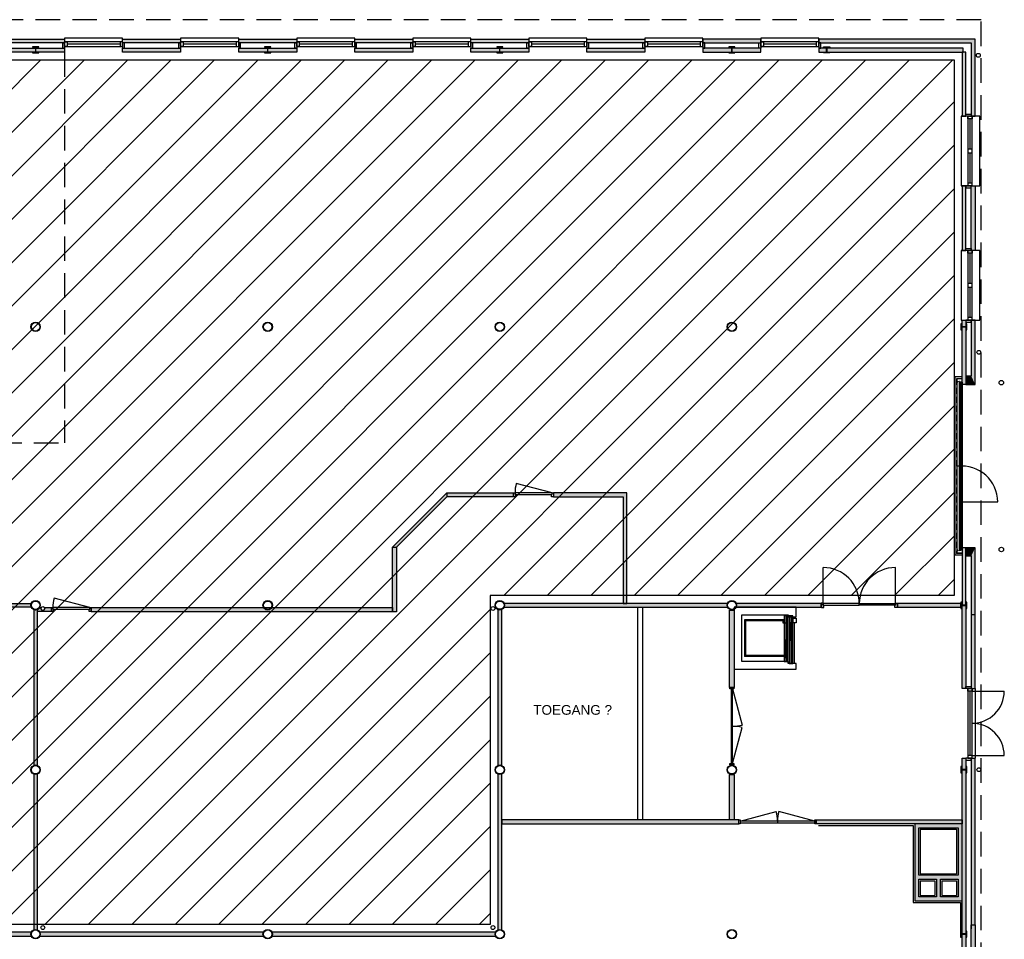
# Model space of a CAD drawing. Header units: millimetres. Extents: x 16297 to 69231, y 13320 to 52100.
# Tile 6 of 6: x 43776 to 69231, y 28326 to 52100. Entities that reach past the tile are written whole.
import ezdxf

# ---------------------------------------------------------------- set-up
doc = ezdxf.new("R2010")
doc.units = ezdxf.units.MM
doc.header["$LTSCALE"] = 100
for name, pattern in [('B0701', [2.34375, 1.5625, -0.78125]), ('DASHED', [19.05, 12.7, -6.35]), ('HIDDEN', [9.525, 6.35, -3.175])]:
    doc.linetypes.add(name, pattern=pattern)
doc.layers.get('Defpoints').update_dxf_attribs({"color": 6})
for name, color, linetype in [('AA21----_BUITENWAND', 8, 'Continuous'), ('AA22----_BINNENWAND', 9, 'Continuous'), ('AL21----_BUITENWAND', 3, 'Continuous'), ('AL22----_BINNENWAND', 2, 'Continuous'), ('AL27----_DAKEN', 8, 'DASHED'), ('Al28----_KONSTRUKTIE', 4, 'Continuous'), ('AL31----_BUITENKOZIJN', 1, 'Continuous'), ('AL32----_BINNENKOZIJN', 1, 'Continuous'), ('AL42----_BINNENWANDAFWERKING', 8, 'Continuous'), ('AL66----_TRANSPORT_Lift', 1, 'Continuous'), ('AL74----_SANITAIR', 7, 'Continuous'), ('F-IA----_RUIMTE_DERDEN', 8, 'Continuous')]:
    doc.layers.add(name, color=color, linetype=linetype)
doc.styles.get("Standard").update_dxf_attribs({"font": 'arial.ttf'})

# ---------------------------------------------------------------- blocks, each defined once
blk = doc.blocks.new('*U8')
at = {"layer": 'AL32----_BINNENKOZIJN'}
blk.add_lwpolyline([(-35, 50), (-962, 298)], dxfattribs=at)
for points in [[(-1030, 50), (-995, 50), (-995, 9), (-980, 9), (-980, -50), (-1030, -50)], [(-995, 9), (-35, 9), (-35, 50), (-995, 50)], [(-50, -50), (-50, 9), (-35, 9), (-35, 50), (0, 50), (0, -50)]]:
    blk.add_lwpolyline(points, close=True, dxfattribs=at)
blk.add_arc((-35, 50), 960, 165, 180, dxfattribs=at)
blk = doc.blocks.new('*U13')
at = {"layer": 'AL32----_BINNENKOZIJN'}
for points in [[(-1965, 21), (-1033, 270)], [(-35, 21), (-967, 270)], [(-1000, 21), (-1000, -21)]]:
    blk.add_lwpolyline(points, dxfattribs=at)
for points in [[(-2000, 50), (-1965, 50), (-1965, -50), (-2000, -50)], [(-1965, 21), (-1965, -21), (-35, -21), (-35, 21)], [(-35, 50), (0, 50), (0, -50), (-35, -50)]]:
    blk.add_lwpolyline(points, close=True, dxfattribs=at)
for centre, start, end in [((-1965, 21), 359.9993, 15), ((-35, 21), 165, 180.0007)]:
    blk.add_arc(centre, 965, start, end, dxfattribs=at)
blk = doc.blocks.new('Lift mr vriensstr')
at = {"layer": 'AL22----_BINNENWAND'}
blk.add_line((200, 1400), (200, 1400), dxfattribs=at)
blk.add_lwpolyline([(1400, 200), (200, 200), (200, 200), (200, 1400), (1400, 1400), (1400, 1350), (1600, 1350), (1600, 1400), (1600, 1600), (0, 1600), (0, 0), (1600, 0), (1600, 150), (1400, 150)], close=True, dxfattribs=at)
blk.add_lwpolyline([(1400, 1350), (1400, 1400)], dxfattribs=at)
at = {"layer": 'AL32----_BINNENKOZIJN'}
blk.add_line((0, 750), (0, 750), dxfattribs=at)
at = {"layer": 'AL66----_TRANSPORT_Lift'}
for p, q in [((1290, 1275), (270, 1275)), ((270, 1275), (270, 325)), ((1255, 1250), (295, 1250)), ((295, 1250), (295, 350)), ((1560, 150), (1560, 1200)), ((1290, 325), (270, 325)), ((1295, 350), (295, 350))]:
    blk.add_line(p, q, dxfattribs=at)
for points in [[(1255, 1275), (1255, 1200), (1390, 1200)], [(1360, 750), (1360, 1200)], [(1375, 750), (1375, 1200)], [(1435, 750), (1435, 1200)], [(1450, 750), (1450, 1200)], [(1310, 300), (1310, 750)], [(1325, 300), (1325, 750)], [(1485, 300), (1485, 750)], [(1500, 300), (1500, 750)]]:
    blk.add_lwpolyline(points, dxfattribs=at)
for points in [[(1340, 1375), (1290, 1375), (1290, 200), (1340, 200)], [(1390, 1375), (1340, 1375), (1340, 200), (1390, 200)], [(1470, 1375), (1420, 1375), (1420, 150), (1470, 150)], [(1520, 1375), (1470, 1375), (1470, 150), (1520, 150)], [(1525, 1200), (1525, 1320), (1600, 1320), (1600, 1200)], [(1390, 1200), (1345, 1200), (1345, 750), (1390, 750)], [(1465, 1200), (1420, 1200), (1420, 750), (1465, 750)], [(1340, 750), (1295, 750), (1295, 300), (1340, 300)], [(1515, 750), (1470, 750), (1470, 300), (1515, 300)]]:
    blk.add_lwpolyline(points, close=True, dxfattribs=at)

msp = doc.modelspace()

# ---------------------------------------------------------------- hatches: boundary and pattern name
at = {"layer": 'AA21----_BUITENWAND'}
for points in [[(64437, 51500), (68377, 51500), (68477, 51600), (64437, 51600)], [(68377, 49607), (68377, 51500), (68477, 51600), (68477, 49607)], [(68377, 46134), (68377, 47807), (68477, 47807), (68477, 46134)], [(68477, 42670), (68477, 44334), (68377, 44334), (68377, 42884)], [(68237, 42670), (68477, 42670), (68377, 42884), (68237, 42884)], [(68477, 38450), (68237, 38450), (68237, 38236), (68377, 38236)], [(68477, 36720), (68477, 38450), (68377, 38236), (68377, 36720)], [(68377, 36820), (68377, 34810), (68477, 34810), (68477, 36720)], [(68377, 33010), (68377, 28600), (68477, 28700), (68477, 33010)], [(68477, 28700), (68477, 26970), (68377, 27184), (68377, 28700)]]:
    msp.add_hatch(color=256, dxfattribs=at).paths.add_polyline_path(points)
h = msp.add_hatch(color=256, dxfattribs=at)
edge = h.paths.add_edge_path()
edge.add_line((34566, 14415), (34586, 14513))
edge.add_arc((38187, 32714), 18554, 258.8068, 261.9426)
edge.add_line((35587, 14343), (35587, 15660))
edge.add_line((35587, 15660), (36037, 15660))
edge.add_line((36037, 15660), (36037, 15560))
edge.add_line((36037, 15560), (35687, 15560))
edge.add_line((35687, 15560), (35687, 14229))
edge.add_arc((38187, 32710), 18650, 258.8062, 262.2964, ccw=False)
edge.add_arc((34566, 14415), 0.00134, 78.8062, 258.7498)
h.paths.add_polyline_path([(38287, 15660), (37837, 15660), (37837, 15560), (38187, 15560), (38187, 14060), (38937, 14060), (38937, 14160), (38287, 14160)])
h.paths.add_polyline_path([(40437, 14160), (40437, 14060), (41937, 14060), (41937, 14160)])
h.paths.add_polyline_path([(43437, 14160), (43437, 14060), (44937, 14060), (44937, 14160)])
h.paths.add_polyline_path([(46437, 14160), (46437, 14060), (47937, 14060), (47937, 14160)])
h.paths.add_polyline_path([(49437, 14160), (49437, 14060), (50937, 14060), (50937, 14160)])
h.paths.add_polyline_path([(52437, 14060), (52437, 14160), (53937, 14160), (53937, 14060)])
h.paths.add_polyline_path([(55437, 14160), (55437, 14060), (56937, 14060), (56937, 14160)])
h.paths.add_polyline_path([(58437, 14060), (58437, 14160), (59937, 14160), (59937, 14060)])
h.paths.add_polyline_path([(61437, 14160), (61437, 14060), (62937, 14060), (62937, 14160)])
h.paths.add_polyline_path([(64437, 14160), (64437, 14060), (68170, 14060), (68170, 14160)])
h.paths.add_polyline_path([(68237, 14160), (68237, 15813), (68137, 15813), (68137, 14160)])
h.paths.add_polyline_path([(68137, 17613), (68237, 17613), (68237, 19286), (68137, 19286)])
h.paths.add_polyline_path([(68137, 21086), (68237, 21086), (68237, 22750), (68137, 22750)])
h.paths.add_polyline_path([(68137, 28460), (68237, 28460), (68237, 26970), (68137, 26970)])
h.paths.add_polyline_path([(68137, 28460), (68137, 33010), (68237, 33010), (68237, 28460)])
h.paths.add_polyline_path([(68237, 36960), (68237, 34810), (68137, 34810), (68137, 36960), (68220, 36960)])
h.paths.add_polyline_path([(68137, 36960), (68237, 36960), (68237, 38450), (68137, 38450)])
h.paths.add_polyline_path([(68137, 42670), (68137, 44334), (68237, 44334), (68237, 42670)])
h.paths.add_polyline_path([(68137, 46134), (68237, 46134), (68237, 47807), (68137, 47807)])
h.paths.add_polyline_path([(68137, 51260), (68137, 49607), (68237, 49607), (68237, 51260)])
h.paths.add_polyline_path([(64437, 51360), (64437, 51260), (68170, 51260), (68170, 51360)])
h.paths.add_polyline_path([(62937, 51260), (62937, 51360), (61437, 51360), (61437, 51260)])
h.paths.add_polyline_path([(59937, 51360), (59937, 51260), (58437, 51260), (58437, 51360)])
h.paths.add_polyline_path([(56937, 51360), (56937, 51260), (55437, 51260), (55437, 51360)])
h.paths.add_polyline_path([(53937, 51360), (53937, 51260), (52437, 51260), (52437, 51360)])
h.paths.add_polyline_path([(50937, 51360), (50937, 51260), (49437, 51260), (49437, 51360)])
h.paths.add_polyline_path([(47937, 51360), (47937, 51260), (46437, 51260), (46437, 51360)])
h.paths.add_polyline_path([(44937, 51360), (44937, 51260), (43437, 51260), (43437, 51360)])
h.paths.add_polyline_path([(41937, 51360), (41937, 51260), (40437, 51260), (40437, 51360)])
h.paths.add_polyline_path([(38287, 49410), (38837, 49410), (38837, 51260), (38187, 51260), (38187, 51360), (38937, 51360), (38937, 49310), (38287, 49310)])
h.paths.add_polyline_path([(37837, 49860), (37837, 49760), (38287, 49760), (38287, 49860)])
edge = h.paths.add_edge_path()
edge.add_arc((38187, 32710), 18650, 105.8062, 110.1938, ccw=False)
edge.add_line((33107, 50655), (33134, 50559))
edge.add_arc((38187, 32710), 18550, 105.8063, 110.1937)
edge.add_line((31783, 50120), (31749, 50214))
edge = h.paths.add_edge_path()
edge.add_arc((38187, 32710), 18650, 114.8062, 119.1938, ccw=False)
edge.add_line((30362, 49640), (30404, 49549))
edge.add_arc((38187, 32710), 18550, 114.8063, 119.1937)
edge.add_line((29139, 48904), (29090, 48991))
edge = h.paths.add_edge_path()
edge.add_arc((38187, 32710), 18650, 123.8062, 128.1938, ccw=False)
edge.add_line((27810, 48207), (27866, 48124))
edge.add_arc((38187, 32710), 18550, 123.8063, 128.1937)
edge.add_line((26717, 47289), (26655, 47368))
edge = h.paths.add_edge_path()
edge.add_arc((38187, 32710), 18650, 132.8062, 137.1938, ccw=False)
edge.add_line((25514, 46393), (25582, 46320))
edge.add_arc((38187, 32710), 18550, 132.8063, 137.1937)
edge.add_line((24577, 45316), (24504, 45383))
edge = h.paths.add_edge_path()
edge.add_arc((38187, 32710), 18650, 141.8062, 146.1938, ccw=False)
edge.add_line((23529, 44242), (23608, 44180))
edge.add_arc((38187, 32710), 18550, 141.8063, 146.1937)
edge.add_line((22773, 43031), (22690, 43087))
edge = h.paths.add_edge_path()
edge.add_arc((38187, 32710), 18650, 150.8062, 155.1938, ccw=False)
edge.add_line((21906, 41807), (21993, 41758))
edge.add_arc((38187, 32710), 18550, 150.8063, 155.1937)
edge.add_line((21348, 40493), (21258, 40535))
edge = h.paths.add_edge_path()
edge.add_arc((38187, 32710), 18650, 159.8062, 164.1938, ccw=False)
edge.add_line((20683, 39148), (20777, 39114))
edge.add_arc((38187, 32710), 18550, 159.8063, 164.1937)
edge.add_line((20338, 37763), (20242, 37790))
edge = h.paths.add_edge_path()
edge.add_line((20883, 34910), (20883, 35109))
edge.add_line((20883, 35109), (19810, 35236))
edge.add_arc((38190, 32710), 18553, 168.8068, 172.1742, ccw=False)
edge.add_line((19990, 36311), (19892, 36331))
edge.add_arc((39107, 32547), 19585, 168.8587, 170.9478)
edge.add_line((19766, 35628), (19697, 35149))
edge.add_line((19697, 35149), (20783, 35020))
edge.add_line((20783, 35020), (20783, 34910))
edge.add_line((20783, 34910), (20883, 34910))
edge = h.paths.add_edge_path()
edge.add_line((34566, 51006), (34586, 50907))
edge.add_arc((38187, 32707), 18554, 98.0574, 101.1932, ccw=False)
edge.add_line((35587, 51077), (35587, 49760))
edge.add_line((35587, 49760), (36037, 49760))
edge.add_line((36037, 49760), (36037, 49860))
edge.add_line((36037, 49860), (35687, 49860))
edge.add_line((35687, 49860), (35687, 51192))
edge.add_arc((38187, 32710), 18650, 97.7036, 101.1938)
edge.add_arc((34566, 51006), 0.00134, 101.2502, 281.1938, ccw=False)
at = {"layer": 'AA22----_BINNENWAND'}
for points in [[(53416, 36898), (53416, 38464), (54816, 39864), (56546, 39864), (56546, 39764), (54816, 39764), (53516, 38464), (53516, 36790), (53416, 36790)], [(57576, 39764), (59376, 39764), (59376, 37010), (59476, 37010), (59476, 39864), (57576, 39864)], [(53416, 36900), (53416, 36790), (45625, 36790), (45625, 36900)], [(62247, 34833), (62127, 34833), (62127, 36838), (62247, 36838)], [(44237, 28572), (44237, 32599), (44137, 32599), (44137, 28572)], [(62247, 31410), (62127, 31410), (62127, 32588), (62247, 32588)], [(44075, 28510), (43341, 28510), (43341, 28410), (44075, 28410)], [(50075, 28510), (44298, 28510), (44298, 28410), (50075, 28410)]]:
    msp.add_hatch(color=256, dxfattribs=at).paths.add_polyline_path(points)
h = msp.add_hatch(color=256, dxfattribs=at)
edge = h.paths.add_edge_path()
edge.add_line((44075, 36910), (43341, 36910))
edge.add_line((43341, 36910), (43341, 37010))
edge.add_line((43341, 37010), (44075, 37010))
edge.add_arc((44187, 36960), 122, 155.8581, 204.1419)
h = msp.add_hatch(color=256, dxfattribs=at)
h.paths.add_polyline_path([(64367, 31410), (68137, 31410), (68137, 31310), (64367, 31310)])
h.paths.add_polyline_path([(62367, 31410), (56237, 31410), (56237, 31310), (62367, 31310)])
h.paths.add_polyline_path([(66466, 37010), (66466, 36910), (68111, 36910), (68111, 37010)])
h.paths.add_polyline_path([(62298, 36910), (64496, 36910), (64496, 37010), (62298, 37010)])
h.paths.add_polyline_path([(56298, 36910), (62075, 36910), (62075, 37010), (56298, 37010)])
h.paths.add_polyline_path([(56237, 32822), (56237, 36860), (56137, 36860), (56137, 32822)])
h.paths.add_polyline_path([(56137, 32599), (56137, 28572), (56237, 28572), (56237, 32599)])
h.paths.add_polyline_path([(56075, 28510), (50298, 28510), (50298, 28410), (56075, 28410)])
h = msp.add_hatch(color=256, dxfattribs=at)
edge = h.paths.add_edge_path()
edge.add_line((44137, 36849), (44137, 32822))
edge.add_line((44137, 32822), (44237, 32822))
edge.add_line((44237, 32822), (44237, 36849))
edge.add_arc((44187, 36960), 122, 245.8581, 294.1419, ccw=False)
h = msp.add_hatch(color=256, dxfattribs=at)
edge = h.paths.add_edge_path()
edge.add_arc((44373, 36879), 50, 154.4496, 385.5504)
edge.add_line((44418, 36900), (44595, 36900))
edge.add_line((44595, 36900), (44595, 36800))
edge.add_line((44595, 36800), (44237, 36800))
edge.add_line((44237, 36800), (44237, 36849))
edge.add_arc((44187, 36960), 122, 294.1419, 330.607)
edge.add_line((44293, 36900), (44328, 36900))
h = msp.add_hatch(color=256, dxfattribs=at)
h.paths.add_polyline_path([(67577, 29420), (67577, 29880), (68037, 29880), (68037, 29420)], flags=16)
h.paths.add_polyline_path([(67017, 29880), (67477, 29880), (67477, 29420), (67017, 29420)], flags=16)
h.paths.add_polyline_path([(67017, 29980), (67017, 31210), (68037, 31210), (68037, 29980)], flags=16)
h.paths.add_polyline_path([(68137, 31310), (66917, 31310), (66917, 29320), (68137, 29320)])
at = {"layer": 'F-IA----_RUIMTE_DERDEN'}
h = msp.add_hatch(dxfattribs=at)
h.set_pattern_fill('LINE', color=256, scale=250, angle=45)
h.paths.add_polyline_path([(38487, 51060), (67937, 51060), (67937, 37210), (55937, 37210), (55937, 28710), (44437, 28710), (38487, 28710), (38487, 37210)])

# ---------------------------------------------------------------- linework, layer by layer
at = {"layer": 'AA21----_BUITENWAND'}
for points in [[(44937, 51600), (44937, 51500), (43437, 51600), (43437, 51500)], [(47937, 51600), (47937, 51500), (46437, 51600), (46437, 51500)], [(50937, 51600), (50937, 51500), (49437, 51600), (49437, 51500)], [(53937, 51600), (53937, 51500), (52437, 51600), (52437, 51500)], [(56937, 51600), (56937, 51500), (55437, 51600), (55437, 51500)], [(59937, 51600), (59937, 51500), (58437, 51600), (58437, 51500)], [(62937, 51600), (62937, 51500), (61437, 51600), (61437, 51500)]]:
    msp.add_solid(points, dxfattribs=at)
at = {"layer": 'AL21----_BUITENWAND', "linetype": 'HIDDEN'}
for p in [(44937, 51260), (41287, 41160)]:
    msp.add_line(p, (44937, 41160), dxfattribs=at)
at = {"layer": 'AL21----_BUITENWAND'}
for p, q in [((68377, 49707), (68377, 49707)), ((68377, 47707), (68377, 47707)), ((68377, 46234), (68377, 46234)), ((67952, 42863), (67952, 38258)), ((68137, 42863), (67952, 42863)), ((68002, 42813), (68002, 38308)), ((68137, 42813), (68002, 42813)), ((68072, 38386), (68072, 42734)), ((68117, 38386), (68117, 42734)), ((68137, 42732), (68137, 38366)), ((68137, 38258), (67952, 38258)), ((68137, 38308), (68002, 38308)), ((68377, 36720), (68477, 36720)), ((68377, 33010), (68377, 28600)), ((68377, 33010), (68477, 33010)), ((68477, 28700), (68477, 33010)), ((68137, 28460), (68220, 28460))]:
    msp.add_line(p, q, dxfattribs=at)
at = {"layer": 'AL21----_BUITENWAND', "linetype": 'B0701'}
for p, q in [((67996, 42819), (67996, 38302)), ((68137, 42819), (67996, 42819)), ((68137, 38302), (67996, 38302))]:
    msp.add_line(p, q, dxfattribs=at)
at = {"layer": 'AL21----_BUITENWAND'}
for points in [[(44937, 51600), (44937, 51500), (43437, 51500), (43437, 51600)], [(47937, 51600), (47937, 51500), (46437, 51500), (46437, 51600)], [(50937, 51600), (50937, 51500), (49437, 51500), (49437, 51600)], [(53937, 51600), (53937, 51500), (52437, 51500), (52437, 51600)], [(56937, 51600), (56937, 51500), (55437, 51500), (55437, 51600)], [(59937, 51600), (59937, 51500), (58437, 51500), (58437, 51600)], [(62937, 51500), (62937, 51600), (61437, 51600), (61437, 51500)], [(68477, 51600), (64437, 51600), (64437, 51500), (68377, 51500), (68377, 49607), (68477, 49607)], [(44937, 51360), (44937, 51260), (43437, 51260), (43437, 51360)], [(47937, 51360), (47937, 51260), (46437, 51260), (46437, 51360)], [(50937, 51360), (50937, 51260), (49437, 51260), (49437, 51360)], [(53937, 51360), (53937, 51260), (52437, 51260), (52437, 51360)], [(56937, 51360), (56937, 51260), (55437, 51260), (55437, 51360)], [(59937, 51360), (59937, 51260), (58437, 51260), (58437, 51360)], [(62937, 51260), (62937, 51360), (61437, 51360), (61437, 51260)], [(64437, 51360), (64437, 51260), (68170, 51260), (68170, 51360)], [(68137, 51260), (68137, 49607), (68237, 49607), (68237, 51260)], [(68137, 46134), (68237, 46134), (68237, 47807), (68137, 47807)], [(68377, 47807), (68477, 47807), (68477, 46134), (68377, 46134)], [(68137, 42670), (68137, 44334), (68237, 44334), (68237, 42670)], [(68237, 42670), (68477, 42670), (68477, 44334), (68377, 44334), (68377, 42884), (68237, 42884)], [(68137, 36960), (68237, 36960), (68237, 38450), (68137, 38450)], [(68237, 38236), (68377, 38236), (68377, 36720), (68377, 34810), (68477, 34810), (68477, 36720), (68477, 38450), (68237, 38450)], [(68237, 36960), (68237, 34810), (68137, 34810), (68137, 36960), (68220, 36960)], [(68137, 28460), (68137, 33010), (68237, 33010), (68237, 28460)], [(68477, 28700), (68477, 26970), (68237, 26970), (68237, 27184), (68377, 27184), (68377, 28700)], [(68137, 28460), (68237, 28460), (68237, 26970), (68137, 26970)]]:
    msp.add_lwpolyline(points, close=True, dxfattribs=at)
at = {"layer": 'AL22----_BINNENWAND'}
for points in [[(53416, 36898), (53416, 38464), (54816, 39864), (56546, 39864), (56546, 39764), (54816, 39764), (53516, 38464), (53516, 36790), (53416, 36790)], [(57576, 39764), (59376, 39764), (59376, 37010), (59476, 37010), (59476, 39864), (57576, 39864)], [(56298, 36910), (62075, 36910), (62075, 37010), (56298, 37010)], [(59877, 31410), (59757, 31410), (59757, 36910), (59877, 36910)], [(62298, 36910), (64496, 36910), (64496, 37010), (62298, 37010)], [(66466, 37010), (66466, 36910), (68111, 36910), (68111, 37010)], [(53416, 36900), (53416, 36790), (45625, 36790), (45625, 36900)], [(56237, 32822), (56237, 36860), (56137, 36860), (56137, 32822)], [(62247, 34833), (62127, 34833), (62127, 36838), (62247, 36838)], [(44237, 28572), (44237, 32599), (44137, 32599), (44137, 28572)], [(56137, 32599), (56137, 28572), (56237, 28572), (56237, 32599)], [(62247, 31410), (62127, 31410), (62127, 32588), (62247, 32588)], [(62367, 31410), (56237, 31410), (56237, 31310), (62367, 31310)], [(64367, 31410), (68137, 31410), (68137, 31310), (64367, 31310)], [(68137, 31310), (66917, 31310), (66917, 29320), (68137, 29320)], [(67017, 29980), (67017, 31210), (68037, 31210), (68037, 29980)], [(67017, 29880), (67477, 29880), (67477, 29420), (67017, 29420)], [(67577, 29420), (67577, 29880), (68037, 29880), (68037, 29420)], [(44075, 28510), (43341, 28510), (43341, 28410), (44075, 28410)], [(50075, 28510), (44298, 28510), (44298, 28410), (50075, 28410)], [(56075, 28510), (50298, 28510), (50298, 28410), (56075, 28410)]]:
    msp.add_lwpolyline(points, close=True, dxfattribs=at)
for points in [[(54816, 39864), (54816, 39764)], [(53416, 38464), (53516, 38464)]]:
    msp.add_lwpolyline(points, dxfattribs=at)
for points in [[(44075, 36910), (43341, 36910), (43341, 37010), (44075, 37010, 0.213851)], [(44137, 36849), (44137, 32822), (44237, 32822), (44237, 36849, -0.213851)], [(44328, 36900, 1.586449), (44418, 36900), (44595, 36900), (44595, 36800), (44237, 36800), (44237, 36849, 0.160465), (44293, 36900)]]:
    msp.add_lwpolyline(points, format="xyb", close=True, dxfattribs=at)
at = {"layer": 'AL27----_DAKEN', "linetype": 'HIDDEN'}
for p, q in [((68632, 52100), (35687, 52100)), ((68632, 13320), (68632, 52100))]:
    msp.add_line(p, q, dxfattribs=at)
at = {"layer": 'AL27----_DAKEN'}
for p, q in [((68072, 42725), (68088, 42734)), ((68072, 42725), (68117, 42699)), ((68072, 42673), (68117, 42699)), ((68072, 42673), (68117, 42647)), ((68072, 42621), (68117, 42647)), ((68072, 42621), (68117, 42595)), ((68072, 42569), (68117, 42595)), ((68072, 42569), (68117, 42543)), ((68072, 42517), (68117, 42543)), ((68072, 42517), (68117, 42491)), ((68072, 42465), (68117, 42491)), ((68072, 42465), (68117, 42439)), ((68072, 42413), (68117, 42439)), ((68072, 42413), (68117, 42387)), ((68072, 42361), (68117, 42387)), ((68072, 42361), (68117, 42335)), ((68072, 42309), (68117, 42335)), ((68072, 42309), (68117, 42283)), ((68072, 42257), (68117, 42283)), ((68072, 42257), (68117, 42231)), ((68072, 42206), (68117, 42231)), ((68072, 42206), (68117, 42180)), ((68072, 42154), (68117, 42180)), ((68072, 42154), (68117, 42128)), ((68072, 42102), (68117, 42128)), ((68072, 42102), (68117, 42076)), ((68072, 42050), (68117, 42076)), ((68072, 42050), (68117, 42024)), ((68072, 41998), (68117, 42024)), ((68072, 41998), (68117, 41972)), ((68072, 41946), (68117, 41972)), ((68072, 41946), (68117, 41920)), ((68072, 41894), (68117, 41920)), ((68072, 41894), (68117, 41868)), ((68072, 41842), (68117, 41868)), ((68072, 41842), (68117, 41816)), ((68072, 41790), (68117, 41816)), ((68072, 41790), (68117, 41764)), ((68072, 41738), (68117, 41764)), ((68072, 41738), (68117, 41712)), ((68072, 41686), (68117, 41712)), ((68072, 41686), (68117, 41660)), ((68072, 41634), (68117, 41660)), ((68072, 41634), (68117, 41608)), ((68072, 41582), (68117, 41608)), ((68072, 41582), (68117, 41556)), ((68072, 41530), (68117, 41556)), ((68072, 41530), (68117, 41504)), ((68072, 41478), (68117, 41504)), ((68072, 41478), (68117, 41452)), ((68072, 41426), (68117, 41452)), ((68072, 41426), (68117, 41400)), ((68072, 41374), (68117, 41400)), ((68072, 41374), (68117, 41348)), ((68072, 41322), (68117, 41348)), ((68072, 41322), (68117, 41296)), ((68072, 41270), (68117, 41296)), ((68072, 41270), (68117, 41244)), ((68072, 41218), (68117, 41244)), ((68072, 41218), (68117, 41192)), ((68072, 41166), (68117, 41192)), ((68072, 41166), (68117, 41140)), ((68072, 41114), (68117, 41140)), ((68072, 41114), (68117, 41088)), ((68072, 41062), (68117, 41088)), ((68072, 41062), (68117, 41036)), ((68072, 41010), (68117, 41036)), ((68072, 41010), (68117, 40984)), ((68072, 40958), (68117, 40984)), ((68072, 40958), (68117, 40932)), ((68072, 40906), (68117, 40932)), ((68072, 40906), (68117, 40880)), ((68072, 40855), (68117, 40880)), ((68072, 40855), (68117, 40829)), ((68072, 40803), (68117, 40829)), ((68072, 40803), (68117, 40777)), ((68072, 40751), (68117, 40777)), ((68072, 40751), (68117, 40725)), ((68072, 40699), (68117, 40725)), ((68072, 40699), (68117, 40673)), ((68072, 40647), (68117, 40673)), ((68072, 40647), (68117, 40621)), ((68072, 40595), (68117, 40621)), ((68072, 40595), (68117, 40569)), ((68072, 40543), (68117, 40569)), ((68072, 40543), (68117, 40517)), ((68072, 40491), (68117, 40517)), ((68072, 40491), (68117, 40465)), ((68072, 40439), (68117, 40465)), ((68072, 40439), (68117, 40413)), ((68072, 40387), (68117, 40413)), ((68072, 40387), (68117, 40361)), ((68072, 40335), (68117, 40361)), ((68072, 40335), (68117, 40309)), ((68072, 40283), (68117, 40309)), ((68072, 40283), (68117, 40257)), ((68072, 40231), (68117, 40257)), ((68072, 40231), (68117, 40205)), ((68072, 40179), (68117, 40205)), ((68072, 40179), (68117, 40153)), ((68072, 40127), (68117, 40153)), ((68072, 40127), (68117, 40101)), ((68072, 40075), (68117, 40101)), ((68072, 40075), (68117, 40049)), ((68072, 40023), (68117, 40049)), ((68072, 40023), (68117, 39997)), ((68072, 39971), (68117, 39997)), ((68072, 39971), (68117, 39945)), ((68072, 39919), (68117, 39945)), ((68072, 39919), (68117, 39893)), ((68072, 39867), (68117, 39893)), ((68072, 39867), (68117, 39841)), ((68072, 39815), (68117, 39841)), ((68072, 39815), (68117, 39789)), ((68072, 39763), (68117, 39789)), ((68072, 39763), (68117, 39737)), ((68072, 39711), (68117, 39737)), ((68072, 39711), (68117, 39685)), ((68072, 39659), (68117, 39685)), ((68072, 39659), (68117, 39633)), ((68072, 39607), (68117, 39633)), ((68072, 39607), (68117, 39581)), ((68072, 39555), (68117, 39581)), ((68072, 39555), (68117, 39529)), ((68072, 39504), (68117, 39529)), ((68072, 39504), (68117, 39478)), ((68072, 39452), (68117, 39478)), ((68072, 39452), (68117, 39426)), ((68072, 39400), (68117, 39426)), ((68072, 39400), (68117, 39374)), ((68072, 39348), (68117, 39374)), ((68072, 39348), (68117, 39322)), ((68072, 39296), (68117, 39322)), ((68072, 39296), (68117, 39270)), ((68072, 39244), (68117, 39270)), ((68072, 39244), (68117, 39218)), ((68072, 39192), (68117, 39218)), ((68072, 39192), (68117, 39166)), ((68072, 39140), (68117, 39166)), ((68072, 39140), (68117, 39114)), ((68072, 39088), (68117, 39114)), ((68072, 39088), (68117, 39062)), ((68072, 39036), (68117, 39062)), ((68072, 39036), (68117, 39010)), ((68072, 38984), (68117, 39010)), ((68072, 38984), (68117, 38958)), ((68072, 38932), (68117, 38958)), ((68072, 38932), (68117, 38906)), ((68072, 38880), (68117, 38906)), ((68072, 38880), (68117, 38854)), ((68072, 38828), (68117, 38854)), ((68072, 38828), (68117, 38802)), ((68072, 38776), (68117, 38802)), ((68072, 38776), (68117, 38750)), ((68072, 38724), (68117, 38750)), ((68072, 38724), (68117, 38698)), ((68072, 38672), (68117, 38698)), ((68072, 38672), (68117, 38646)), ((68072, 38620), (68117, 38646)), ((68072, 38620), (68117, 38594)), ((68072, 38568), (68117, 38594)), ((68072, 38568), (68117, 38542)), ((68072, 38516), (68117, 38542)), ((68072, 38516), (68117, 38490)), ((68072, 38464), (68117, 38490)), ((68072, 38464), (68117, 38438)), ((68072, 38412), (68117, 38438)), ((68072, 38412), (68117, 38386))]:
    msp.add_line(p, q, dxfattribs=at)
at = {"layer": 'Al28----_KONSTRUKTIE', "linetype": 'ByBlock'}
for p, q in [((44267, 51397), (44107, 51397)), ((44107, 51397), (44107, 51388)), ((44107, 51388), (44169, 51388)), ((44169, 51254), (44107, 51254)), ((44107, 51254), (44107, 51245)), ((44107, 51245), (44267, 51245)), ((44184, 51373), (44184, 51269)), ((44190, 51269), (44190, 51373)), ((44205, 51388), (44267, 51388)), ((44267, 51254), (44205, 51254)), ((44267, 51388), (44267, 51397)), ((44267, 51245), (44267, 51254)), ((50267, 51397), (50107, 51397)), ((50107, 51397), (50107, 51388)), ((50107, 51388), (50169, 51388)), ((50169, 51254), (50107, 51254)), ((50107, 51254), (50107, 51245)), ((50107, 51245), (50267, 51245)), ((50184, 51373), (50184, 51269)), ((50190, 51269), (50190, 51373)), ((50205, 51388), (50267, 51388)), ((50267, 51254), (50205, 51254)), ((50267, 51388), (50267, 51397)), ((50267, 51245), (50267, 51254)), ((56267, 51397), (56107, 51397)), ((56107, 51397), (56107, 51388)), ((56107, 51388), (56169, 51388)), ((56169, 51254), (56107, 51254)), ((56107, 51254), (56107, 51245)), ((56107, 51245), (56267, 51245)), ((56184, 51373), (56184, 51269)), ((56190, 51269), (56190, 51373)), ((56205, 51388), (56267, 51388)), ((56267, 51254), (56205, 51254)), ((56267, 51388), (56267, 51397)), ((56267, 51245), (56267, 51254)), ((62267, 51397), (62107, 51397)), ((62107, 51397), (62107, 51388)), ((62107, 51388), (62169, 51388)), ((62169, 51254), (62107, 51254)), ((62107, 51254), (62107, 51245)), ((62107, 51245), (62267, 51245)), ((62184, 51373), (62184, 51269)), ((62190, 51269), (62190, 51373)), ((62205, 51388), (62267, 51388)), ((62267, 51254), (62205, 51254)), ((62267, 51388), (62267, 51397)), ((62267, 51245), (62267, 51254)), ((64557, 51397), (64717, 51397)), ((64557, 51388), (64557, 51397)), ((64619, 51388), (64557, 51388)), ((64557, 51245), (64557, 51254)), ((64557, 51254), (64619, 51254)), ((64717, 51245), (64557, 51245)), ((64634, 51269), (64634, 51373)), ((64640, 51373), (64640, 51269)), ((64717, 51388), (64655, 51388)), ((64655, 51254), (64717, 51254)), ((64717, 51397), (64717, 51388)), ((64717, 51254), (64717, 51245)), ((68120, 44240), (68111, 44240)), ((68111, 44240), (68111, 44080)), ((68111, 44080), (68120, 44080)), ((68120, 44178), (68120, 44240)), ((68120, 44080), (68120, 44142)), ((68239, 44163), (68135, 44163)), ((68135, 44157), (68239, 44157)), ((68263, 44240), (68254, 44240)), ((68254, 44240), (68254, 44178)), ((68254, 44142), (68254, 44080)), ((68254, 44080), (68263, 44080)), ((68263, 44080), (68263, 44240)), ((68120, 37040), (68111, 37040)), ((68111, 37040), (68111, 36880)), ((68120, 36978), (68120, 37040)), ((68120, 36880), (68120, 36942)), ((68239, 36963), (68135, 36963)), ((68135, 36957), (68239, 36957)), ((68263, 37040), (68254, 37040)), ((68254, 37040), (68254, 36978)), ((68254, 36942), (68254, 36880)), ((68263, 36880), (68263, 37040)), ((68111, 36880), (68120, 36880)), ((68254, 36880), (68263, 36880)), ((68120, 32790), (68111, 32790)), ((68111, 32790), (68111, 32630)), ((68111, 32630), (68120, 32630)), ((68120, 32728), (68120, 32790)), ((68120, 32630), (68120, 32692)), ((68239, 32713), (68135, 32713)), ((68135, 32707), (68239, 32707)), ((68263, 32790), (68254, 32790)), ((68254, 32790), (68254, 32728)), ((68254, 32692), (68254, 32630)), ((68254, 32630), (68263, 32630)), ((68263, 32630), (68263, 32790)), ((68120, 28540), (68111, 28540)), ((68111, 28540), (68111, 28380)), ((68120, 28478), (68120, 28540)), ((68263, 28540), (68254, 28540)), ((68254, 28540), (68254, 28478)), ((68263, 28380), (68263, 28540)), ((68111, 28380), (68120, 28380)), ((68120, 28380), (68120, 28442)), ((68239, 28463), (68135, 28463)), ((68135, 28457), (68239, 28457)), ((68254, 28442), (68254, 28380)), ((68254, 28380), (68263, 28380))]:
    msp.add_line(p, q, dxfattribs=at)
at = {"layer": 'Al28----_KONSTRUKTIE'}
for centre, radius in [((68560, 51179), 50), ((44187, 44160), 122), ((44187, 44160), 110), ((50187, 44160), 122), ((50187, 44160), 110), ((56187, 44160), 122), ((56187, 44160), 110), ((62187, 44160), 122), ((62187, 44160), 110), ((68572, 43502), 50), ((44187, 36960), 122), ((44187, 36960), 110), ((44373, 36879), 50), ((50187, 36960), 122), ((50187, 36960), 110), ((56011, 36879), 50), ((56187, 36960), 122), ((56187, 36960), 110), ((62187, 36960), 122), ((62187, 36960), 110), ((44187, 32710), 122), ((44187, 32710), 110), ((56187, 32710), 122), ((56187, 32710), 110), ((62187, 32710), 122), ((62187, 32710), 110), ((68572, 32710), 50), ((44187, 28460), 122), ((44187, 28460), 110), ((44373, 28629), 50), ((50187, 28460), 122), ((50187, 28460), 110), ((56011, 28629), 50), ((56187, 28460), 122), ((56187, 28460), 110), ((62187, 28460), 122), ((62187, 28460), 110)]:
    msp.add_circle(centre, radius, dxfattribs=at)
at = {"layer": 'Al28----_KONSTRUKTIE', "linetype": 'ByBlock'}
for centre, start, end in [((44169, 51373), 0, 90), ((44169, 51269), 270, 0), ((44205, 51373), 90, 180), ((44205, 51269), 180, 270), ((50169, 51373), 0, 90), ((50169, 51269), 270, 0), ((50205, 51373), 90, 180), ((50205, 51269), 180, 270), ((56169, 51373), 0, 90), ((56169, 51269), 270, 0), ((56205, 51373), 90, 180), ((56205, 51269), 180, 270), ((62169, 51373), 0, 90), ((62169, 51269), 270, 0), ((62205, 51373), 90, 180), ((62205, 51269), 180, 270), ((64619, 51373), 0, 90), ((64619, 51269), 270, 0), ((64655, 51373), 90, 180), ((64655, 51269), 180, 270), ((68135, 44178), 180, 270), ((68135, 44142), 90, 180), ((68239, 44178), 270, 0), ((68239, 44142), 0, 90), ((68135, 36978), 180, 270), ((68135, 36942), 90, 180), ((68239, 36978), 270, 0), ((68239, 36942), 0, 90), ((68135, 32728), 180, 270), ((68135, 32692), 90, 180), ((68239, 32728), 270, 0), ((68239, 32692), 0, 90), ((68135, 28478), 180, 270), ((68135, 28442), 90, 180), ((68239, 28478), 270, 0), ((68239, 28442), 0, 90)]:
    msp.add_arc(centre, 15, start, end, dxfattribs=at)
at = {"layer": 'AL31----_BUITENKOZIJN'}
for p, q in [((44887, 51500), (44937, 51500)), ((44887, 51360), (44887, 51500)), ((46437, 51625), (44937, 51625)), ((44937, 51625), (44937, 51410)), ((46437, 51524), (44937, 51524)), ((44937, 51524), (44937, 51410)), ((44937, 51524), (45004, 51524)), ((44937, 51410), (44937, 51524)), ((44937, 51500), (44937, 51360)), ((45004, 51524), (45004, 51410)), ((46370, 51467), (45004, 51467)), ((46437, 51524), (46370, 51524)), ((46370, 51524), (46370, 51410)), ((46437, 51410), (46437, 51625)), ((46437, 51410), (46437, 51524)), ((46437, 51410), (46437, 51524)), ((46487, 51500), (46437, 51500)), ((46437, 51500), (46437, 51360)), ((46487, 51360), (46487, 51500)), ((47887, 51500), (47937, 51500)), ((47887, 51360), (47887, 51500)), ((49437, 51625), (47937, 51625)), ((47937, 51625), (47937, 51410)), ((49437, 51524), (47937, 51524)), ((47937, 51524), (47937, 51410)), ((47937, 51524), (48004, 51524)), ((47937, 51410), (47937, 51524)), ((47937, 51500), (47937, 51360)), ((48004, 51524), (48004, 51410)), ((49370, 51467), (48004, 51467)), ((49437, 51524), (49370, 51524)), ((49370, 51524), (49370, 51410)), ((49437, 51410), (49437, 51625)), ((49437, 51410), (49437, 51524)), ((49437, 51410), (49437, 51524)), ((49487, 51500), (49437, 51500)), ((49437, 51500), (49437, 51360)), ((49487, 51360), (49487, 51500)), ((50887, 51500), (50937, 51500)), ((50887, 51360), (50887, 51500)), ((52437, 51625), (50937, 51625)), ((50937, 51625), (50937, 51410)), ((52437, 51524), (50937, 51524)), ((50937, 51524), (50937, 51410)), ((50937, 51524), (51004, 51524)), ((50937, 51410), (50937, 51524)), ((50937, 51500), (50937, 51360)), ((51004, 51524), (51004, 51410)), ((52370, 51467), (51004, 51467)), ((52437, 51524), (52370, 51524)), ((52370, 51524), (52370, 51410)), ((52437, 51410), (52437, 51625)), ((52437, 51410), (52437, 51524)), ((52437, 51410), (52437, 51524)), ((52487, 51500), (52437, 51500)), ((52437, 51500), (52437, 51360)), ((52487, 51360), (52487, 51500)), ((53887, 51500), (53937, 51500)), ((53887, 51360), (53887, 51500)), ((55437, 51625), (53937, 51625)), ((53937, 51625), (53937, 51410)), ((55437, 51524), (53937, 51524)), ((53937, 51524), (53937, 51410)), ((53937, 51524), (54004, 51524)), ((53937, 51410), (53937, 51524)), ((53937, 51500), (53937, 51360)), ((54004, 51524), (54004, 51410)), ((55370, 51467), (54004, 51467)), ((55437, 51524), (55370, 51524)), ((55370, 51524), (55370, 51410)), ((55437, 51410), (55437, 51625)), ((55437, 51410), (55437, 51524)), ((55437, 51410), (55437, 51524)), ((55487, 51500), (55437, 51500)), ((55437, 51500), (55437, 51360)), ((55487, 51360), (55487, 51500)), ((56887, 51500), (56937, 51500)), ((56887, 51360), (56887, 51500)), ((58437, 51625), (56937, 51625)), ((56937, 51625), (56937, 51410)), ((58437, 51524), (56937, 51524)), ((56937, 51524), (56937, 51410)), ((56937, 51524), (57004, 51524)), ((56937, 51410), (56937, 51524)), ((56937, 51500), (56937, 51360)), ((57004, 51524), (57004, 51410)), ((58370, 51467), (57004, 51467)), ((58437, 51524), (58370, 51524)), ((58370, 51524), (58370, 51410)), ((58437, 51410), (58437, 51625)), ((58437, 51410), (58437, 51524)), ((58437, 51410), (58437, 51524)), ((58487, 51500), (58437, 51500)), ((58437, 51500), (58437, 51360)), ((58487, 51360), (58487, 51500)), ((59887, 51500), (59937, 51500)), ((59887, 51360), (59887, 51500)), ((61437, 51625), (59937, 51625)), ((59937, 51625), (59937, 51410)), ((61437, 51524), (59937, 51524)), ((59937, 51524), (59937, 51410)), ((59937, 51524), (60004, 51524)), ((59937, 51410), (59937, 51524)), ((59937, 51500), (59937, 51360)), ((60004, 51524), (60004, 51410)), ((61370, 51467), (60004, 51467)), ((61437, 51524), (61370, 51524)), ((61370, 51524), (61370, 51410)), ((61437, 51410), (61437, 51625)), ((61437, 51410), (61437, 51524)), ((61437, 51410), (61437, 51524)), ((61487, 51500), (61437, 51500)), ((61437, 51500), (61437, 51360)), ((61487, 51360), (61487, 51500)), ((62887, 51500), (62937, 51500)), ((62887, 51360), (62887, 51500)), ((64437, 51625), (62937, 51625)), ((62937, 51625), (62937, 51410)), ((64437, 51524), (62937, 51524)), ((62937, 51524), (62937, 51410)), ((62937, 51524), (63004, 51524)), ((62937, 51410), (62937, 51524)), ((62937, 51500), (62937, 51360)), ((63004, 51524), (63004, 51410)), ((64370, 51467), (63004, 51467)), ((64437, 51524), (64370, 51524)), ((64370, 51524), (64370, 51410)), ((64437, 51410), (64437, 51625)), ((64437, 51410), (64437, 51524)), ((64437, 51410), (64437, 51524)), ((64487, 51500), (64437, 51500)), ((64437, 51500), (64437, 51360)), ((64487, 51360), (64487, 51500)), ((44937, 51360), (44887, 51360)), ((44937, 51410), (46437, 51410)), ((44937, 51410), (46437, 51410)), ((45004, 51410), (44937, 51410)), ((46370, 51410), (46437, 51410)), ((46437, 51360), (46487, 51360)), ((47937, 51360), (47887, 51360)), ((47937, 51410), (49437, 51410)), ((47937, 51410), (49437, 51410)), ((48004, 51410), (47937, 51410)), ((49370, 51410), (49437, 51410)), ((49437, 51360), (49487, 51360)), ((50937, 51360), (50887, 51360)), ((50937, 51410), (52437, 51410)), ((50937, 51410), (52437, 51410)), ((51004, 51410), (50937, 51410)), ((52370, 51410), (52437, 51410)), ((52437, 51360), (52487, 51360)), ((53937, 51360), (53887, 51360)), ((53937, 51410), (55437, 51410)), ((53937, 51410), (55437, 51410)), ((54004, 51410), (53937, 51410)), ((55370, 51410), (55437, 51410)), ((55437, 51360), (55487, 51360)), ((56937, 51360), (56887, 51360)), ((56937, 51410), (58437, 51410)), ((56937, 51410), (58437, 51410)), ((57004, 51410), (56937, 51410)), ((58370, 51410), (58437, 51410)), ((58437, 51360), (58487, 51360)), ((59937, 51360), (59887, 51360)), ((59937, 51410), (61437, 51410)), ((59937, 51410), (61437, 51410)), ((60004, 51410), (59937, 51410)), ((61370, 51410), (61437, 51410)), ((61437, 51360), (61487, 51360)), ((62937, 51360), (62887, 51360)), ((62937, 51410), (64437, 51410)), ((62937, 51410), (64437, 51410)), ((63004, 51410), (62937, 51410)), ((64370, 51410), (64437, 51410)), ((64437, 51360), (64487, 51360)), ((68237, 49607), (68237, 49657)), ((68237, 49657), (68373, 49657)), ((68373, 49657), (68373, 49607)), ((68602, 49607), (68112, 49607)), ((68112, 49607), (68112, 47807)), ((68373, 49607), (68237, 49607)), ((68401, 49607), (68287, 49607)), ((68287, 49607), (68287, 47807)), ((68287, 49540), (68287, 49607)), ((68287, 49607), (68401, 49607)), ((68401, 49540), (68287, 49540)), ((68344, 48752), (68344, 49540)), ((68401, 47807), (68401, 49607)), ((68401, 49607), (68401, 49540)), ((68602, 47807), (68602, 49607)), ((68401, 48752), (68287, 48752)), ((68287, 48752), (68287, 48662)), ((68287, 48662), (68401, 48662)), ((68344, 47874), (68344, 48662)), ((68401, 48662), (68401, 48752)), ((68401, 47874), (68287, 47874)), ((68287, 47874), (68287, 47807)), ((68401, 47807), (68401, 47874)), ((68112, 47807), (68602, 47807)), ((68373, 47807), (68237, 47807)), ((68237, 47807), (68237, 47757)), ((68237, 47757), (68373, 47757)), ((68287, 47807), (68401, 47807)), ((68287, 47807), (68401, 47807)), ((68373, 47757), (68373, 47807)), ((68602, 46134), (68112, 46134)), ((68112, 46134), (68112, 44334)), ((68237, 46134), (68237, 46184)), ((68237, 46184), (68373, 46184)), ((68373, 46134), (68237, 46134)), ((68401, 46134), (68287, 46134)), ((68287, 46134), (68287, 44334)), ((68287, 46067), (68287, 46134)), ((68287, 46134), (68401, 46134)), ((68373, 46184), (68373, 46134)), ((68401, 44334), (68401, 46134)), ((68401, 46134), (68401, 46067)), ((68602, 44334), (68602, 46134)), ((68401, 46067), (68287, 46067)), ((68344, 45279), (68344, 46067)), ((68401, 45279), (68287, 45279)), ((68287, 45279), (68287, 45189)), ((68287, 45189), (68401, 45189)), ((68344, 44401), (68344, 45189)), ((68401, 45189), (68401, 45279)), ((68112, 44334), (68602, 44334)), ((68373, 44334), (68237, 44334)), ((68237, 44334), (68237, 44284)), ((68401, 44401), (68287, 44401)), ((68287, 44401), (68287, 44334)), ((68287, 44334), (68401, 44334)), ((68287, 44334), (68401, 44334)), ((68373, 44284), (68373, 44334)), ((68401, 44334), (68401, 44401)), ((68237, 44284), (68373, 44284)), ((68137, 39636), (69061, 39636)), ((68237, 34810), (68237, 34860)), ((68237, 34860), (68373, 34860)), ((68373, 34810), (68237, 34810)), ((68401, 34810), (68287, 34810)), ((68287, 34810), (68287, 33010)), ((68287, 34743), (68287, 34810)), ((68287, 34810), (68401, 34810)), ((68401, 34743), (68287, 34743)), ((68344, 33077), (68344, 34743)), ((68373, 34860), (68373, 34810)), ((68401, 33010), (68401, 34810)), ((68401, 34810), (68401, 34743)), ((68401, 34743), (69231, 34743)), ((68477, 34810), (68477, 33010)), ((68373, 33010), (68237, 33010)), ((68237, 33010), (68237, 32960)), ((68237, 32960), (68373, 32960)), ((68401, 33077), (68287, 33077)), ((68287, 33077), (68287, 33010)), ((68287, 33010), (68401, 33010)), ((68287, 33010), (68401, 33010)), ((68373, 32960), (68373, 33010)), ((68401, 33077), (69231, 33077)), ((68401, 33010), (68401, 33077))]:
    msp.add_line(p, q, dxfattribs=at)
for centre in [(69154, 42717), (69154, 38403)]:
    msp.add_circle(centre, 57, dxfattribs=at)
for centre, radius, start, end in [((68137, 39636), 924, 0, 96.5459), ((68401, 34743), 830, 270, 0), ((68401, 33077), 830, 0, 90)]:
    msp.add_arc(centre, radius, start, end, dxfattribs=at)
at = {"layer": 'AL32----_BINNENKOZIJN'}
for p, q in [((64548, 37006), (64548, 37936)), ((66414, 37006), (66414, 37936)), ((65481, 37006), (64548, 37006)), ((64548, 37006), (64548, 36966)), ((64548, 36966), (65481, 36966)), ((65481, 36966), (65481, 37006)), ((65481, 37006), (66414, 37006)), ((65481, 36966), (65481, 37006)), ((66414, 36966), (65481, 36966)), ((66414, 37006), (66414, 36966))]:
    msp.add_line(p, q, dxfattribs=at)
for points in [[(64496, 36987), (64505, 36987), (64505, 36933), (64496, 36933), (64496, 36923), (64505, 36923), (64505, 36903), (64562, 36903), (64563, 36904), (64563, 36965), (64562, 36966), (64546, 36966), (64546, 37015), (64544, 37017), (64496, 37017)], [(66466, 36987), (66457, 36987), (66457, 36933), (66466, 36933), (66466, 36923), (66457, 36923), (66457, 36903), (66400, 36903), (66399, 36904), (66399, 36965), (66400, 36966), (66416, 36966), (66416, 37015), (66418, 37017), (66466, 37017)]]:
    msp.add_lwpolyline(points, close=True, dxfattribs=at)
for centre, start, end in [((64549, 37004), 0.1576, 90.027), ((66414, 37004), 89.973, 179.8424)]:
    msp.add_arc(centre, 933, start, end, dxfattribs=at)
at = {"layer": 'AL42----_BINNENWANDAFWERKING'}
for p, q in [((64427, 31270), (66877, 31270)), ((66877, 31270), (66877, 29280)), ((67057, 31170), (67997, 31170)), ((67057, 31170), (67057, 30020)), ((67997, 31170), (67997, 30020)), ((67057, 30020), (67997, 30020)), ((67057, 29840), (67437, 29840)), ((67057, 29840), (67057, 29460)), ((67437, 29840), (67437, 29460)), ((67617, 29840), (67997, 29840)), ((67617, 29840), (67617, 29460)), ((67997, 29840), (67997, 29460)), ((66877, 29280), (68097, 29280)), ((67057, 29460), (67437, 29460)), ((67617, 29460), (67997, 29460)), ((68097, 29280), (68097, 28370))]:
    msp.add_line(p, q, dxfattribs=at)
at = {"layer": 'AL74----_SANITAIR'}
for p, q in [((68072, 42734), (68117, 42734)), ((68072, 38386), (68117, 38386))]:
    msp.add_line(p, q, dxfattribs=at)
for centre, radius, start, end in [((68031, 42747), 12.5, 121.2097, 275.1265), ((68031, 42747), 12.5, 121.2097, 275.1265), ((68030, 42747), 4.59, 113.6681, 246.3319), ((68064, 42747), 4.59, 293.6681, 66.3319), ((68031, 38373), 12.5, 84.8735, 238.7903), ((68031, 38373), 12.5, 84.8735, 238.7903), ((68030, 38374), 4.59, 113.6681, 246.3319), ((68064, 38374), 4.59, 293.6681, 66.3319)]:
    msp.add_arc(centre, radius, start, end, dxfattribs=at)
at = {"layer": 'Defpoints'}
msp.add_lwpolyline([(38487, 51060), (67937, 51060), (67937, 37210), (55937, 37210), (55937, 28710), (44437, 28710), (38487, 28710), (38487, 37210)], close=True, dxfattribs=at)

# ---------------------------------------------------------------- block references
at = {"layer": 'AL22----_BINNENWAND'}
msp.add_blockref('Lift mr vriensstr', (62247, 35310), dxfattribs=at)
at = {"layer": 'AL32----_BINNENKOZIJN'}
for name, p in [('*U8', (57576, 39814)), ('*U8', (45625, 36850)), ('*U13', (64367, 31360))]:
    msp.add_blockref(name, p, dxfattribs=at)
at = {"layer": 'AL32----_BINNENKOZIJN', "rotation": 270}
msp.add_blockref('*U13', (62187, 32833), dxfattribs=at)

# ---------------------------------------------------------------- texts
at = {"layer": 'Defpoints', "insert": (57053, 34381), "char_height": 250, "attachment_point": 1}
msp.add_mtext_dynamic_manual_height_columns('TOEGANG ?', width=2428.94, gutter_width=12.5, heights=[0], dxfattribs=at)

doc.saveas('drawing.dxf')
